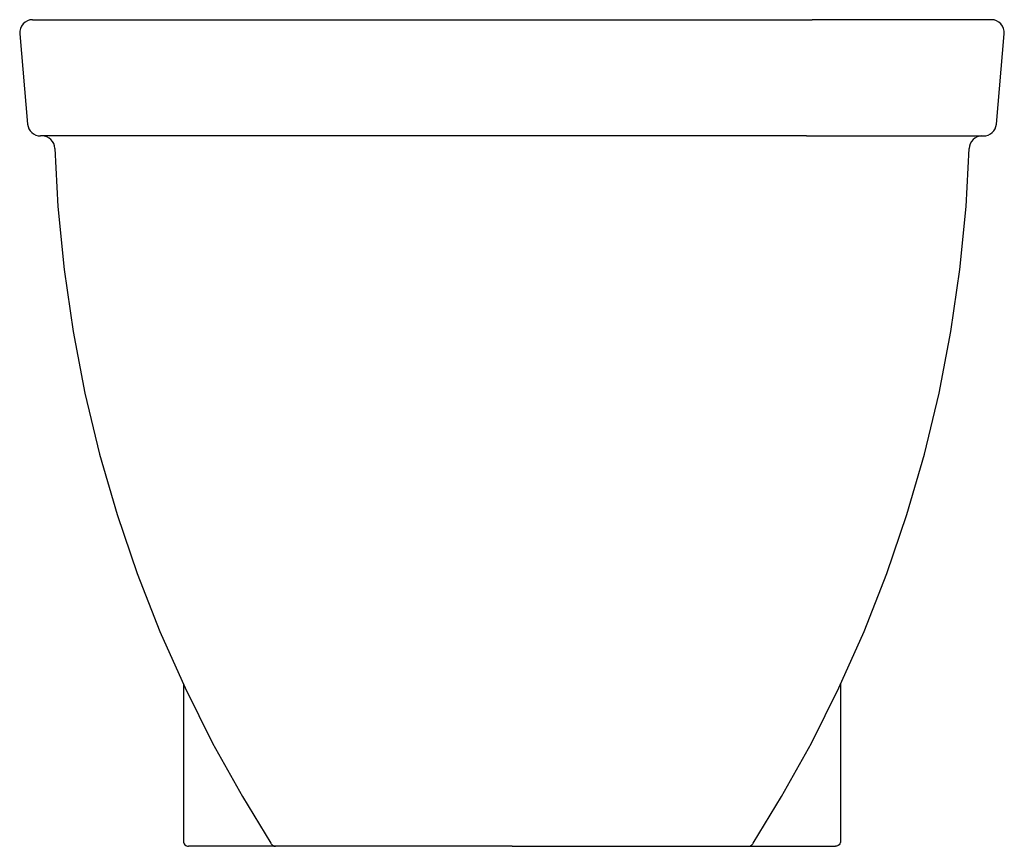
# Model space of a CAD drawing. Header units: millimetres. Extents: x -0.191 to 0.191, y 0 to 0.32.
import ezdxf

# ---------------------------------------------------------------- set-up
doc = ezdxf.new("R2010")
doc.units = ezdxf.units.MM
doc.layers.add('BLOCKS', color=3, linetype='Continuous')

msp = doc.modelspace()

# ---------------------------------------------------------------- linework, layer by layer
at = {"layer": 'BLOCKS'}
for p, q in [((-0.1857093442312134, 0.32000000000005), (-0.116248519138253, 0.32000000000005)), ((-0.116248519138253, 0.32000000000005), (0.116248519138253, 0.32000000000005)), ((0.1857093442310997, 0.32000000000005), (0.116248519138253, 0.32000000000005)), ((-0.1906903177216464, 0.3145642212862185), (-0.1876282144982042, 0.2795642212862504)), ((0.1876282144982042, 0.2795642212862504), (0.1906903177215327, 0.3145642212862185)), ((-0.1140932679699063, 0.2749999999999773), (-0.1826472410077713, 0.2749999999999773)), ((0.1140932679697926, 0.2749999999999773), (-0.1140932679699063, 0.2749999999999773)), ((0.1140932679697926, 0.2749999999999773), (0.1826472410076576, 0.2749999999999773)), ((-0.1272673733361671, 0.06274606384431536), (-0.1272673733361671, 0.001999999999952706)), ((0.1272673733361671, 0.06274606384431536), (0.1272673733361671, 0.001999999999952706)), ((-0.092015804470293, 0), (-0.12527836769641, 0)), ((-0.093410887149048, 0.00119454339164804), (-0.09326582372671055, 0.0009320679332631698)), ((-0.09157498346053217, 0), (-0.09201580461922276, 0)), ((0, 0), (-0.09157602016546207, 0)), ((0, 0), (0.09157602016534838, 0)), ((0.09157498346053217, 0), (0.09201580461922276, 0)), ((0.09201580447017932, 0), (0.12527836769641, 0)), ((0.093410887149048, 0.00119454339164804), (0.09326582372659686, 0.0009320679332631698))]:
    msp.add_line(p, q, dxfattribs=at)
at = {"layer": 'BLOCKS', "flags": 128}
for points in [[(-0.17708112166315, 0.2701573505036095), (-0.177203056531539, 0.2711084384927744), (-0.1775043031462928, 0.272018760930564), (-0.1779737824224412, 0.2728548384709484), (-0.1785942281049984, 0.273585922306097), (-0.1793428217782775, 0.2741851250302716), (-0.1801920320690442, 0.2746304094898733), (-0.1811106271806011, 0.2749053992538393), (-0.1820648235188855, 0.2749999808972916)], [(0.1820648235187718, 0.2749999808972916), (0.1811085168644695, 0.2749049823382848), (0.1801880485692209, 0.2746287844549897), (0.1793374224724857, 0.2741815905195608), (0.1785880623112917, 0.2735799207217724), (0.1779676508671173, 0.2728460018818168), (0.1774991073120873, 0.2720069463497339), (0.1771997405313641, 0.2710937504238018), (0.1770806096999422, 0.2701401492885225)], [(-0.17708112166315, 0.2701573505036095), (-0.175909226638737, 0.2476259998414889), (-0.1735344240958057, 0.2233546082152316), (-0.1700396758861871, 0.1992479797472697), (-0.1654385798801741, 0.175365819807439), (-0.1597481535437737, 0.1517632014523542), (-0.1529909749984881, 0.1284996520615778), (-0.1451940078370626, 0.1056306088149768), (-0.1363923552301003, 0.08321588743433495), (-0.126628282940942, 0.06131240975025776), (-0.1159586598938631, 0.03998166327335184), (-0.104456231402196, 0.01928483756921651), (-0.09340477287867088, 0.001198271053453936)], [(0.0934047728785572, 0.001198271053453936), (0.1044562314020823, 0.01928483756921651), (0.1159586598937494, 0.03998166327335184), (0.1266282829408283, 0.06131240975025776), (0.1363923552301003, 0.08321588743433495), (0.1451940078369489, 0.1056306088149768), (0.1529909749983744, 0.1284996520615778), (0.15974815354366, 0.1517632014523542), (0.1654385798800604, 0.175365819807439), (0.1700396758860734, 0.1992479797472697), (0.173534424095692, 0.2233546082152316), (0.175909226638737, 0.2476259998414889), (0.1770454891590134, 0.2701559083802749)], [(-0.1272673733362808, 0.002000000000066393), (-0.1272291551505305, 0.001609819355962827), (-0.1271159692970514, 0.001234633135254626), (-0.1269321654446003, 0.0008888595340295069), (-0.126684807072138, 0.0005857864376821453), (-0.1263834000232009, 0.0003370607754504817), (-0.1260395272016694, 0.0001522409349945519), (-0.1256664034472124, 3.84294392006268e-05), (-0.12527836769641, 0)], [(0.1272673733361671, 0.002000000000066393), (0.1272291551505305, 0.001609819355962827), (0.1271159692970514, 0.001234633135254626), (0.1269321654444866, 0.0008888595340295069), (0.1266848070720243, 0.0005857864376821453), (0.1263834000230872, 0.0003370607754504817), (0.1260395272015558, 0.0001522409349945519), (0.1256664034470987, 3.84294392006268e-05), (0.12527836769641, 0)]]:
    msp.add_lwpolyline(points, dxfattribs=at)
at = {"layer": 'BLOCKS'}
for centre, radius, start, end in [((-0.1857093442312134, 0.3150000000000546), 0.005000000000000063, 90, 184.9999999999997), ((0.1857093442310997, 0.3150000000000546), 0.005000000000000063, 355.0000000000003, 90), ((-0.1826472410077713, 0.2799999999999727), 0.00500000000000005, 184.9999999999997, 270), ((0.1826472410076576, 0.2799999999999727), 0.00500000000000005, 270, 355.0000000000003), ((-0.09157600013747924, 0.001999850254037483), 0.001999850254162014, 212.260462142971, 269.9994261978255), ((0.09157496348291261, 0.001999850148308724), 0.001999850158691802, 270.0302739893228, 327.7444265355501)]:
    msp.add_arc(centre, radius, start, end, dxfattribs=at)

doc.saveas('drawing.dxf')
